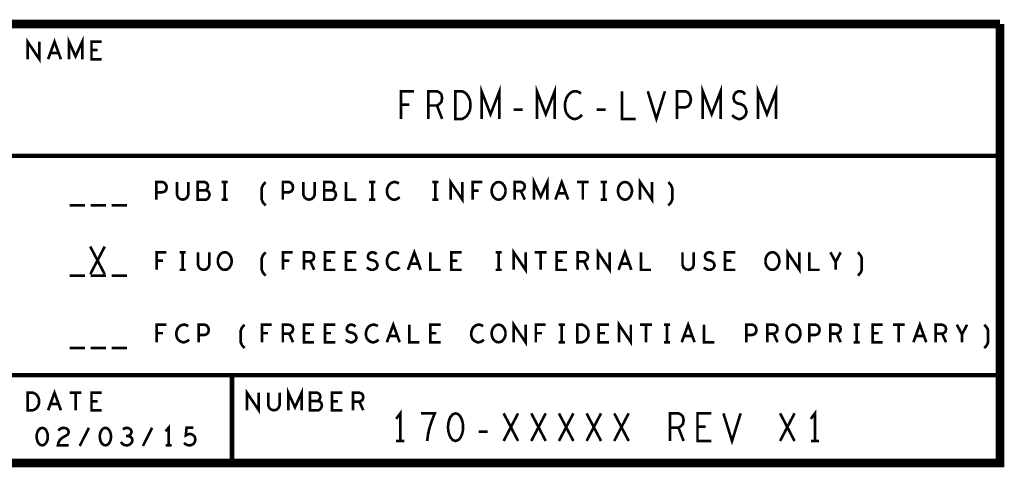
# Model space of a CAD drawing. Extents: x -1.06 to 2.96, y -1.58 to 1.99.
# Tile 4 of 8: x 0.72 to 2.96, y -1.58 to -0.56. Entities that reach past the tile are written whole.
import ezdxf

# ---------------------------------------------------------------- set-up
doc = ezdxf.new("R2010")
doc.units = 0
doc.layers.add('PAS_ART', color=6, linetype='CONTINUOUS')

msp = doc.modelspace()

# ---------------------------------------------------------------- linework, layer by layer
at = {"layer": 'PAS_ART'}
for points, const_width in [([(2.9538, -0.5653), (2.9538, -1.5653), (-1.0462, -1.5653)], 0.02), ([(-1.0462, -1.5653), (-1.0462, -0.5653), (2.9538, -0.5653)], 0.02), ([(0.73788, -0.6453), (0.73788, -0.6053), (0.76472, -0.6453), (0.76472, -0.6053)], 0.006), ([(0.78472, -0.6453), (0.7993, -0.6053), (0.81388, -0.6453)], 0.006), ([(0.83213, -0.6453), (0.83213, -0.6053), (0.8473, -0.63863), (0.86247, -0.6053), (0.86247, -0.6453)], 0.006), ([(0.90697, -0.6453), (0.88363, -0.6453), (0.88363, -0.6053), (0.90697, -0.6053)], 0.006), ([(0.89763, -0.62463), (0.88363, -0.62463)], 0.006), ([(0.80863, -0.6313), (0.78997, -0.6313)], 0.006), ([(1.58902, -0.7813), (1.58902, -0.7183), (1.61878, -0.7183)], 0.006), ([(1.65123, -0.7813), (1.65123, -0.7183), (1.67082, -0.7183), (1.67708, -0.72145), (1.681, -0.72565), (1.68257, -0.73405), (1.681, -0.74245), (1.6763, -0.7477), (1.67082, -0.75085), (1.65123, -0.75085)], 0.006), ([(1.71267, -0.7813), (1.71267, -0.7183), (1.72833, -0.7183), (1.7346, -0.72145), (1.7393, -0.72565), (1.74322, -0.73195), (1.74635, -0.7393), (1.74713, -0.7498), (1.74635, -0.7603), (1.74322, -0.76765), (1.7393, -0.77395), (1.7346, -0.77815), (1.72833, -0.7813), (1.71267, -0.7813)], 0.006), ([(1.77253, -0.7813), (1.77253, -0.7183), (1.7929, -0.7708), (1.81327, -0.7183), (1.81327, -0.7813)], 0.006), ([(1.89853, -0.7813), (1.89853, -0.7183), (1.9189, -0.7708), (1.93927, -0.7183), (1.93927, -0.7813)], 0.006), ([(1.99913, -0.72355), (1.99443, -0.7204), (1.98895, -0.7183), (1.98268, -0.7183), (1.97563, -0.72145), (1.97015, -0.7267), (1.96623, -0.733), (1.9631, -0.7435), (1.96232, -0.75295), (1.96388, -0.7624), (1.96623, -0.7687), (1.97093, -0.775), (1.97642, -0.7792), (1.9819, -0.7813), (1.98738, -0.7813), (1.99287, -0.7792), (1.99757, -0.77605), (2.00148, -0.77185)], 0.006), ([(2.09223, -0.7183), (2.09223, -0.7813), (2.12357, -0.7813)], 0.006), ([(2.15132, -0.7183), (2.1709, -0.7813), (2.19048, -0.7183)], 0.006), ([(2.21823, -0.7813), (2.21823, -0.7183), (2.23703, -0.7183), (2.2433, -0.72145), (2.248, -0.7288), (2.24957, -0.7372), (2.248, -0.7456), (2.24408, -0.7519), (2.23703, -0.75505), (2.21823, -0.75505)], 0.006), ([(2.27653, -0.7813), (2.27653, -0.7183), (2.2969, -0.7708), (2.31727, -0.7183), (2.31727, -0.7813)], 0.006), ([(2.34345, -0.7729), (2.34972, -0.77815), (2.35677, -0.7813), (2.36303, -0.7813), (2.3693, -0.77815), (2.374, -0.7729), (2.37635, -0.76555), (2.37478, -0.7582), (2.37087, -0.7519), (2.36382, -0.7477), (2.35442, -0.7456), (2.34893, -0.7414), (2.34658, -0.73405), (2.34815, -0.7267), (2.35207, -0.72145), (2.35755, -0.7183), (2.36303, -0.7183), (2.36852, -0.7204), (2.37322, -0.72565)], 0.006), ([(2.40253, -0.7813), (2.40253, -0.7183), (2.4229, -0.7708), (2.44327, -0.7183), (2.44327, -0.7813)], 0.006), ([(1.60782, -0.74875), (1.58902, -0.74875)], 0.006), ([(1.67082, -0.75085), (1.68257, -0.7813)], 0.006), ([(1.84572, -0.7603), (1.86608, -0.7603)], 0.006), ([(2.03472, -0.7603), (2.05508, -0.7603)], 0.006), ([(-1.0462, -1.0653), (-1.0462, -0.8653), (2.9538, -0.8653)], 0.01), ([(1.70188, -0.9653), (1.70188, -0.9253), (1.72872, -0.9653), (1.72872, -0.9253)], 0.006), ([(1.89213, -0.9653), (1.89213, -0.9253), (1.9073, -0.95863), (1.92247, -0.9253), (1.92247, -0.9653)], 0.006), ([(1.94072, -0.9653), (1.9553, -0.9253), (1.96988, -0.9653)], 0.006), ([(2.13388, -0.9653), (2.13388, -0.9253), (2.16072, -0.9653), (2.16072, -0.9253)], 0.006), ([(1.03163, -0.9653), (1.03163, -0.9253), (1.04563, -0.9253), (1.0503, -0.9273), (1.0538, -0.93197), (1.05497, -0.9373), (1.0538, -0.94263), (1.05088, -0.94663), (1.04563, -0.94863), (1.03163, -0.94863)], 0.006), ([(1.07847, -0.9253), (1.07847, -0.95397), (1.0808, -0.95997), (1.08547, -0.96397), (1.0913, -0.9653), (1.09713, -0.96397), (1.1018, -0.95997), (1.10413, -0.95397), (1.10413, -0.9253)], 0.006), ([(1.14397, -0.94397), (1.1463, -0.94197), (1.14805, -0.93863), (1.14922, -0.93397), (1.14805, -0.92997), (1.14572, -0.9273), (1.14163, -0.9253), (1.12588, -0.9253), (1.12588, -0.9653), (1.14513, -0.9653), (1.14922, -0.96263), (1.15155, -0.95863), (1.15272, -0.95397), (1.15155, -0.9493), (1.14805, -0.9453), (1.14397, -0.94397), (1.12588, -0.94397)], 0.006), ([(1.1803, -0.9253), (1.1943, -0.9253)], 0.006), ([(1.1873, -0.9253), (1.1873, -0.9653)], 0.006), ([(1.28038, -0.97863), (1.27455, -0.97197), (1.27163, -0.9653), (1.27163, -0.93863), (1.27455, -0.93197), (1.28038, -0.9253)], 0.006), ([(1.31963, -0.9653), (1.31963, -0.9253), (1.33363, -0.9253), (1.3383, -0.9273), (1.3418, -0.93197), (1.34297, -0.9373), (1.3418, -0.94263), (1.33888, -0.94663), (1.33363, -0.94863), (1.31963, -0.94863)], 0.006), ([(1.36647, -0.9253), (1.36647, -0.95397), (1.3688, -0.95997), (1.37347, -0.96397), (1.3793, -0.9653), (1.38513, -0.96397), (1.3898, -0.95997), (1.39213, -0.95397), (1.39213, -0.9253)], 0.006), ([(1.43197, -0.94397), (1.4343, -0.94197), (1.43605, -0.93863), (1.43722, -0.93397), (1.43605, -0.92997), (1.43372, -0.9273), (1.42963, -0.9253), (1.41388, -0.9253), (1.41388, -0.9653), (1.43313, -0.9653), (1.43722, -0.96263), (1.43955, -0.95863), (1.44072, -0.95397), (1.43955, -0.9493), (1.43605, -0.9453), (1.43197, -0.94397), (1.41388, -0.94397)], 0.006), ([(1.46363, -0.9253), (1.46363, -0.9653), (1.48697, -0.9653)], 0.006), ([(1.5163, -0.9253), (1.5303, -0.9253)], 0.006), ([(1.5233, -0.9253), (1.5233, -0.9653)], 0.006), ([(1.58413, -0.92863), (1.58063, -0.92663), (1.57655, -0.9253), (1.57188, -0.9253), (1.56663, -0.9273), (1.56255, -0.93063), (1.55963, -0.93463), (1.5573, -0.9413), (1.55672, -0.9473), (1.55788, -0.9533), (1.55963, -0.9573), (1.56313, -0.9613), (1.56722, -0.96397), (1.5713, -0.9653), (1.57538, -0.9653), (1.57947, -0.96397), (1.58297, -0.96197), (1.58588, -0.9593)], 0.006), ([(1.6603, -0.9253), (1.6743, -0.9253)], 0.006), ([(1.6673, -0.9253), (1.6673, -0.9653)], 0.006), ([(1.75222, -0.9653), (1.75222, -0.9253), (1.77438, -0.9253)], 0.006), ([(1.76622, -0.94463), (1.75222, -0.94463)], 0.006), ([(1.8113, -0.9653), (1.80663, -0.96463), (1.80255, -0.96197), (1.79905, -0.95797), (1.79672, -0.9533), (1.79555, -0.94797), (1.79555, -0.94263), (1.79672, -0.9373), (1.79905, -0.93263), (1.80255, -0.92863), (1.80663, -0.92597), (1.8113, -0.9253), (1.81597, -0.92597), (1.82005, -0.92863), (1.82355, -0.93263), (1.82588, -0.9373), (1.82705, -0.94263), (1.82705, -0.94797), (1.82588, -0.9533), (1.82355, -0.95797), (1.82005, -0.96197), (1.81597, -0.96463), (1.8113, -0.9653)], 0.006), ([(1.84763, -0.9653), (1.84763, -0.9253), (1.86222, -0.9253), (1.86688, -0.9273), (1.8698, -0.92997), (1.87097, -0.9353), (1.8698, -0.94063), (1.8663, -0.94397), (1.86222, -0.94597), (1.84763, -0.94597)], 0.006), ([(1.98988, -0.9253), (2.01672, -0.9253)], 0.006), ([(2.0033, -0.9253), (2.0033, -0.9653)], 0.006), ([(2.0443, -0.9253), (2.0583, -0.9253)], 0.006), ([(2.0513, -0.9253), (2.0513, -0.9653)], 0.006), ([(2.0993, -0.9653), (2.09463, -0.96463), (2.09055, -0.96197), (2.08705, -0.95797), (2.08472, -0.9533), (2.08355, -0.94797), (2.08355, -0.94263), (2.08472, -0.9373), (2.08705, -0.93263), (2.09055, -0.92863), (2.09463, -0.92597), (2.0993, -0.9253), (2.10397, -0.92597), (2.10805, -0.92863), (2.11155, -0.93263), (2.11388, -0.9373), (2.11505, -0.94263), (2.11505, -0.94797), (2.11388, -0.9533), (2.11155, -0.95797), (2.10805, -0.96197), (2.10397, -0.96463), (2.0993, -0.9653)], 0.006), ([(2.19822, -0.97863), (2.20405, -0.97197), (2.20697, -0.9653), (2.20697, -0.93863), (2.20405, -0.93197), (2.19822, -0.9253)], 0.006), ([(1.1803, -0.9653), (1.1943, -0.9653)], 0.006), ([(1.5163, -0.9653), (1.5303, -0.9653)], 0.006), ([(1.6603, -0.9653), (1.6743, -0.9653)], 0.006), ([(1.86222, -0.94597), (1.87097, -0.9653)], 0.006), ([(1.96463, -0.9513), (1.94597, -0.9513)], 0.006), ([(2.0443, -0.9653), (2.0583, -0.9653)], 0.006), ([(0.8338, -0.97863), (0.8688, -0.97863)], 0.006), ([(0.8818, -0.97863), (0.9168, -0.97863)], 0.006), ([(0.9298, -0.97863), (0.9648, -0.97863)], 0.006), ([(0.88085, -1.1353), (0.91375, -1.0723)], 0.006), ([(0.88085, -1.0723), (0.91375, -1.1353)], 0.006), ([(1.60472, -1.1253), (1.6193, -1.0853), (1.63388, -1.1253)], 0.006), ([(1.84588, -1.1253), (1.84588, -1.0853), (1.87272, -1.1253), (1.87272, -1.0853)], 0.006), ([(2.03788, -1.1253), (2.03788, -1.0853), (2.06472, -1.1253), (2.06472, -1.0853)], 0.006), ([(2.08472, -1.1253), (2.0993, -1.0853), (2.11388, -1.1253)], 0.006), ([(2.46988, -1.1253), (2.46988, -1.0853), (2.49672, -1.1253), (2.49672, -1.0853)], 0.006), ([(1.03222, -1.1253), (1.03222, -1.0853), (1.05438, -1.0853)], 0.006), ([(1.0843, -1.0853), (1.0983, -1.0853)], 0.006), ([(1.0913, -1.0853), (1.0913, -1.1253)], 0.006), ([(1.12647, -1.0853), (1.12647, -1.11397), (1.1288, -1.11997), (1.13347, -1.12397), (1.1393, -1.1253), (1.14513, -1.12397), (1.1498, -1.11997), (1.15213, -1.11397), (1.15213, -1.0853)], 0.006), ([(1.1873, -1.1253), (1.18263, -1.12463), (1.17855, -1.12197), (1.17505, -1.11797), (1.17272, -1.1133), (1.17155, -1.10797), (1.17155, -1.10263), (1.17272, -1.0973), (1.17505, -1.09263), (1.17855, -1.08863), (1.18263, -1.08597), (1.1873, -1.0853), (1.19197, -1.08597), (1.19605, -1.08863), (1.19955, -1.09263), (1.20188, -1.0973), (1.20305, -1.10263), (1.20305, -1.10797), (1.20188, -1.1133), (1.19955, -1.11797), (1.19605, -1.12197), (1.19197, -1.12463), (1.1873, -1.1253)], 0.006), ([(1.28038, -1.13863), (1.27455, -1.13197), (1.27163, -1.1253), (1.27163, -1.09863), (1.27455, -1.09197), (1.28038, -1.0853)], 0.006), ([(1.32022, -1.1253), (1.32022, -1.0853), (1.34238, -1.0853)], 0.006), ([(1.36763, -1.1253), (1.36763, -1.0853), (1.38222, -1.0853), (1.38688, -1.0873), (1.3898, -1.08997), (1.39097, -1.0953), (1.3898, -1.10063), (1.3863, -1.10397), (1.38222, -1.10597), (1.36763, -1.10597)], 0.006), ([(1.43897, -1.1253), (1.41563, -1.1253), (1.41563, -1.0853), (1.43897, -1.0853)], 0.006), ([(1.48697, -1.1253), (1.46363, -1.1253), (1.46363, -1.0853), (1.48697, -1.0853)], 0.006), ([(1.51105, -1.11997), (1.51572, -1.1233), (1.52097, -1.1253), (1.52563, -1.1253), (1.5303, -1.1233), (1.5338, -1.11997), (1.53555, -1.1153), (1.53438, -1.11063), (1.53147, -1.10663), (1.52622, -1.10397), (1.51922, -1.10263), (1.51513, -1.09997), (1.51338, -1.0953), (1.51455, -1.09063), (1.51747, -1.0873), (1.52155, -1.0853), (1.52563, -1.0853), (1.52972, -1.08663), (1.53322, -1.08997)], 0.006), ([(1.58413, -1.08863), (1.58063, -1.08663), (1.57655, -1.0853), (1.57188, -1.0853), (1.56663, -1.0873), (1.56255, -1.09063), (1.55963, -1.09463), (1.5573, -1.1013), (1.55672, -1.1073), (1.55788, -1.1133), (1.55963, -1.1173), (1.56313, -1.1213), (1.56722, -1.12397), (1.5713, -1.1253), (1.57538, -1.1253), (1.57947, -1.12397), (1.58297, -1.12197), (1.58588, -1.1193)], 0.006), ([(1.65563, -1.0853), (1.65563, -1.1253), (1.67897, -1.1253)], 0.006), ([(1.72697, -1.1253), (1.70363, -1.1253), (1.70363, -1.0853), (1.72697, -1.0853)], 0.006), ([(1.8043, -1.0853), (1.8183, -1.0853)], 0.006), ([(1.8113, -1.0853), (1.8113, -1.1253)], 0.006), ([(1.89388, -1.0853), (1.92072, -1.0853)], 0.006), ([(1.9073, -1.0853), (1.9073, -1.1253)], 0.006), ([(1.96697, -1.1253), (1.94363, -1.1253), (1.94363, -1.0853), (1.96697, -1.0853)], 0.006), ([(1.99163, -1.1253), (1.99163, -1.0853), (2.00622, -1.0853), (2.01088, -1.0873), (2.0138, -1.08997), (2.01497, -1.0953), (2.0138, -1.10063), (2.0103, -1.10397), (2.00622, -1.10597), (1.99163, -1.10597)], 0.006), ([(2.13563, -1.0853), (2.13563, -1.1253), (2.15897, -1.1253)], 0.006), ([(2.23047, -1.0853), (2.23047, -1.11397), (2.2328, -1.11997), (2.23747, -1.12397), (2.2433, -1.1253), (2.24913, -1.12397), (2.2538, -1.11997), (2.25613, -1.11397), (2.25613, -1.0853)], 0.006), ([(2.27905, -1.11997), (2.28372, -1.1233), (2.28897, -1.1253), (2.29363, -1.1253), (2.2983, -1.1233), (2.3018, -1.11997), (2.30355, -1.1153), (2.30238, -1.11063), (2.29947, -1.10663), (2.29422, -1.10397), (2.28722, -1.10263), (2.28313, -1.09997), (2.28138, -1.0953), (2.28255, -1.09063), (2.28547, -1.0873), (2.28955, -1.0853), (2.29363, -1.0853), (2.29772, -1.08663), (2.30122, -1.08997)], 0.006), ([(2.35097, -1.1253), (2.32763, -1.1253), (2.32763, -1.0853), (2.35097, -1.0853)], 0.006), ([(2.4353, -1.1253), (2.43063, -1.12463), (2.42655, -1.12197), (2.42305, -1.11797), (2.42072, -1.1133), (2.41955, -1.10797), (2.41955, -1.10263), (2.42072, -1.0973), (2.42305, -1.09263), (2.42655, -1.08863), (2.43063, -1.08597), (2.4353, -1.0853), (2.43997, -1.08597), (2.44405, -1.08863), (2.44755, -1.09263), (2.44988, -1.0973), (2.45105, -1.10263), (2.45105, -1.10797), (2.44988, -1.1133), (2.44755, -1.11797), (2.44405, -1.12197), (2.43997, -1.12463), (2.4353, -1.1253)], 0.006), ([(2.51963, -1.0853), (2.51963, -1.1253), (2.54297, -1.1253)], 0.006), ([(2.5793, -1.1253), (2.5793, -1.1073), (2.56763, -1.0853)], 0.006), ([(2.59097, -1.0853), (2.5793, -1.1073)], 0.006), ([(2.63022, -1.13863), (2.63605, -1.13197), (2.63897, -1.1253), (2.63897, -1.09863), (2.63605, -1.09197), (2.63022, -1.0853)], 0.006), ([(1.04622, -1.10463), (1.03222, -1.10463)], 0.006), ([(1.33422, -1.10463), (1.32022, -1.10463)], 0.006), ([(1.38222, -1.10597), (1.39097, -1.1253)], 0.006), ([(1.42963, -1.10463), (1.41563, -1.10463)], 0.006), ([(1.47763, -1.10463), (1.46363, -1.10463)], 0.006), ([(1.62863, -1.1113), (1.60997, -1.1113)], 0.006), ([(1.71763, -1.10463), (1.70363, -1.10463)], 0.006), ([(1.95763, -1.10463), (1.94363, -1.10463)], 0.006), ([(2.00622, -1.10597), (2.01497, -1.1253)], 0.006), ([(2.10863, -1.1113), (2.08997, -1.1113)], 0.006), ([(2.34163, -1.10463), (2.32763, -1.10463)], 0.006), ([(0.8338, -1.13863), (0.8688, -1.13863)], 0.006), ([(0.8818, -1.13863), (0.9168, -1.13863)], 0.006), ([(0.9298, -1.13863), (0.9648, -1.13863)], 0.006), ([(1.0843, -1.1253), (1.0983, -1.1253)], 0.006), ([(1.8043, -1.1253), (1.8183, -1.1253)], 0.006), ([(1.03222, -1.2903), (1.03222, -1.2503), (1.05438, -1.2503)], 0.006), ([(1.10413, -1.25363), (1.10063, -1.25163), (1.09655, -1.2503), (1.09188, -1.2503), (1.08663, -1.2523), (1.08255, -1.25563), (1.07963, -1.25963), (1.0773, -1.2663), (1.07672, -1.2723), (1.07788, -1.2783), (1.07963, -1.2823), (1.08313, -1.2863), (1.08722, -1.28897), (1.0913, -1.2903), (1.09538, -1.2903), (1.09947, -1.28897), (1.10297, -1.28697), (1.10588, -1.2843)], 0.006), ([(1.12763, -1.2903), (1.12763, -1.2503), (1.14163, -1.2503), (1.1463, -1.2523), (1.1498, -1.25697), (1.15097, -1.2623), (1.1498, -1.26763), (1.14688, -1.27163), (1.14163, -1.27363), (1.12763, -1.27363)], 0.006), ([(1.23238, -1.30363), (1.22655, -1.29697), (1.22363, -1.2903), (1.22363, -1.26363), (1.22655, -1.25697), (1.23238, -1.2503)], 0.006), ([(1.27222, -1.2903), (1.27222, -1.2503), (1.29438, -1.2503)], 0.006), ([(1.31963, -1.2903), (1.31963, -1.2503), (1.33422, -1.2503), (1.33888, -1.2523), (1.3418, -1.25497), (1.34297, -1.2603), (1.3418, -1.26563), (1.3383, -1.26897), (1.33422, -1.27097), (1.31963, -1.27097)], 0.006), ([(1.39097, -1.2903), (1.36763, -1.2903), (1.36763, -1.2503), (1.39097, -1.2503)], 0.006), ([(1.43897, -1.2903), (1.41563, -1.2903), (1.41563, -1.2503), (1.43897, -1.2503)], 0.006), ([(1.46305, -1.28497), (1.46772, -1.2883), (1.47297, -1.2903), (1.47763, -1.2903), (1.4823, -1.2883), (1.4858, -1.28497), (1.48755, -1.2803), (1.48638, -1.27563), (1.48347, -1.27163), (1.47822, -1.26897), (1.47122, -1.26763), (1.46713, -1.26497), (1.46538, -1.2603), (1.46655, -1.25563), (1.46947, -1.2523), (1.47355, -1.2503), (1.47763, -1.2503), (1.48172, -1.25163), (1.48522, -1.25497)], 0.006), ([(1.53613, -1.25363), (1.53263, -1.25163), (1.52855, -1.2503), (1.52388, -1.2503), (1.51863, -1.2523), (1.51455, -1.25563), (1.51163, -1.25963), (1.5093, -1.2663), (1.50872, -1.2723), (1.50988, -1.2783), (1.51163, -1.2823), (1.51513, -1.2863), (1.51922, -1.28897), (1.5233, -1.2903), (1.52738, -1.2903), (1.53147, -1.28897), (1.53497, -1.28697), (1.53788, -1.2843)], 0.006), ([(1.55672, -1.2903), (1.5713, -1.2503), (1.58588, -1.2903)], 0.006), ([(1.60763, -1.2503), (1.60763, -1.2903), (1.63097, -1.2903)], 0.006), ([(1.67897, -1.2903), (1.65563, -1.2903), (1.65563, -1.2503), (1.67897, -1.2503)], 0.006), ([(1.77613, -1.25363), (1.77263, -1.25163), (1.76855, -1.2503), (1.76388, -1.2503), (1.75863, -1.2523), (1.75455, -1.25563), (1.75163, -1.25963), (1.7493, -1.2663), (1.74872, -1.2723), (1.74988, -1.2783), (1.75163, -1.2823), (1.75513, -1.2863), (1.75922, -1.28897), (1.7633, -1.2903), (1.76738, -1.2903), (1.77147, -1.28897), (1.77497, -1.28697), (1.77788, -1.2843)], 0.006), ([(1.8113, -1.2903), (1.80663, -1.28963), (1.80255, -1.28697), (1.79905, -1.28297), (1.79672, -1.2783), (1.79555, -1.27297), (1.79555, -1.26763), (1.79672, -1.2623), (1.79905, -1.25763), (1.80255, -1.25363), (1.80663, -1.25097), (1.8113, -1.2503), (1.81597, -1.25097), (1.82005, -1.25363), (1.82355, -1.25763), (1.82588, -1.2623), (1.82705, -1.26763), (1.82705, -1.27297), (1.82588, -1.2783), (1.82355, -1.28297), (1.82005, -1.28697), (1.81597, -1.28963), (1.8113, -1.2903)], 0.006), ([(1.84588, -1.2903), (1.84588, -1.2503), (1.87272, -1.2903), (1.87272, -1.2503)], 0.006), ([(1.89622, -1.2903), (1.89622, -1.2503), (1.91838, -1.2503)], 0.006), ([(1.9483, -1.2503), (1.9623, -1.2503)], 0.006), ([(1.9553, -1.2503), (1.9553, -1.2903)], 0.006), ([(1.99047, -1.2903), (1.99047, -1.2503), (2.00213, -1.2503), (2.0068, -1.2523), (2.0103, -1.25497), (2.01322, -1.25897), (2.01555, -1.26363), (2.01613, -1.2703), (2.01555, -1.27697), (2.01322, -1.28163), (2.0103, -1.28563), (2.0068, -1.2883), (2.00213, -1.2903), (1.99047, -1.2903)], 0.006), ([(2.06297, -1.2903), (2.03963, -1.2903), (2.03963, -1.2503), (2.06297, -1.2503)], 0.006), ([(2.08588, -1.2903), (2.08588, -1.2503), (2.11272, -1.2903), (2.11272, -1.2503)], 0.006), ([(2.13388, -1.2503), (2.16072, -1.2503)], 0.006), ([(2.1473, -1.2503), (2.1473, -1.2903)], 0.006), ([(2.1883, -1.2503), (2.2023, -1.2503)], 0.006), ([(2.1953, -1.2503), (2.1953, -1.2903)], 0.006), ([(2.22872, -1.2903), (2.2433, -1.2503), (2.25788, -1.2903)], 0.006), ([(2.27963, -1.2503), (2.27963, -1.2903), (2.30297, -1.2903)], 0.006), ([(2.37563, -1.2903), (2.37563, -1.2503), (2.38963, -1.2503), (2.3943, -1.2523), (2.3978, -1.25697), (2.39897, -1.2623), (2.3978, -1.26763), (2.39488, -1.27163), (2.38963, -1.27363), (2.37563, -1.27363)], 0.006), ([(2.42363, -1.2903), (2.42363, -1.2503), (2.43822, -1.2503), (2.44288, -1.2523), (2.4458, -1.25497), (2.44697, -1.2603), (2.4458, -1.26563), (2.4423, -1.26897), (2.43822, -1.27097), (2.42363, -1.27097)], 0.006), ([(2.4833, -1.2903), (2.47863, -1.28963), (2.47455, -1.28697), (2.47105, -1.28297), (2.46872, -1.2783), (2.46755, -1.27297), (2.46755, -1.26763), (2.46872, -1.2623), (2.47105, -1.25763), (2.47455, -1.25363), (2.47863, -1.25097), (2.4833, -1.2503), (2.48797, -1.25097), (2.49205, -1.25363), (2.49555, -1.25763), (2.49788, -1.2623), (2.49905, -1.26763), (2.49905, -1.27297), (2.49788, -1.2783), (2.49555, -1.28297), (2.49205, -1.28697), (2.48797, -1.28963), (2.4833, -1.2903)], 0.006), ([(2.51963, -1.2903), (2.51963, -1.2503), (2.53363, -1.2503), (2.5383, -1.2523), (2.5418, -1.25697), (2.54297, -1.2623), (2.5418, -1.26763), (2.53888, -1.27163), (2.53363, -1.27363), (2.51963, -1.27363)], 0.006), ([(2.56763, -1.2903), (2.56763, -1.2503), (2.58222, -1.2503), (2.58688, -1.2523), (2.5898, -1.25497), (2.59097, -1.2603), (2.5898, -1.26563), (2.5863, -1.26897), (2.58222, -1.27097), (2.56763, -1.27097)], 0.006), ([(2.6203, -1.2503), (2.6343, -1.2503)], 0.006), ([(2.6273, -1.2503), (2.6273, -1.2903)], 0.006), ([(2.68697, -1.2903), (2.66363, -1.2903), (2.66363, -1.2503), (2.68697, -1.2503)], 0.006), ([(2.70988, -1.2503), (2.73672, -1.2503)], 0.006), ([(2.7233, -1.2503), (2.7233, -1.2903)], 0.006), ([(2.75672, -1.2903), (2.7713, -1.2503), (2.78588, -1.2903)], 0.006), ([(2.80763, -1.2903), (2.80763, -1.2503), (2.82222, -1.2503), (2.82688, -1.2523), (2.8298, -1.25497), (2.83097, -1.2603), (2.8298, -1.26563), (2.8263, -1.26897), (2.82222, -1.27097), (2.80763, -1.27097)], 0.006), ([(2.8673, -1.2903), (2.8673, -1.2723), (2.85563, -1.2503)], 0.006), ([(2.87897, -1.2503), (2.8673, -1.2723)], 0.006), ([(2.91822, -1.30363), (2.92405, -1.29697), (2.92697, -1.2903), (2.92697, -1.26363), (2.92405, -1.25697), (2.91822, -1.2503)], 0.006), ([(1.04622, -1.26963), (1.03222, -1.26963)], 0.006), ([(1.28622, -1.26963), (1.27222, -1.26963)], 0.006), ([(1.33422, -1.27097), (1.34297, -1.2903)], 0.006), ([(1.38163, -1.26963), (1.36763, -1.26963)], 0.006), ([(1.42963, -1.26963), (1.41563, -1.26963)], 0.006), ([(1.58063, -1.2763), (1.56197, -1.2763)], 0.006), ([(1.66963, -1.26963), (1.65563, -1.26963)], 0.006), ([(1.91022, -1.26963), (1.89622, -1.26963)], 0.006), ([(2.05363, -1.26963), (2.03963, -1.26963)], 0.006), ([(2.25263, -1.2763), (2.23397, -1.2763)], 0.006), ([(2.43822, -1.27097), (2.44697, -1.2903)], 0.006), ([(2.58222, -1.27097), (2.59097, -1.2903)], 0.006), ([(2.67763, -1.26963), (2.66363, -1.26963)], 0.006), ([(2.78063, -1.2763), (2.76197, -1.2763)], 0.006), ([(2.82222, -1.27097), (2.83097, -1.2903)], 0.006), ([(0.8338, -1.30363), (0.8688, -1.30363)], 0.006), ([(0.8818, -1.30363), (0.9168, -1.30363)], 0.006), ([(0.9298, -1.30363), (0.9648, -1.30363)], 0.006), ([(1.9483, -1.2903), (1.9623, -1.2903)], 0.006), ([(2.1883, -1.2903), (2.2023, -1.2903)], 0.006), ([(2.6203, -1.2903), (2.6343, -1.2903)], 0.006), ([(-1.0462, -1.3653), (2.9538, -1.3653)], 0.01), ([(1.2038, -1.5653), (1.2038, -1.3653)], 0.01), ([(0.73847, -1.4453), (0.73847, -1.4053), (0.75013, -1.4053), (0.7548, -1.4073), (0.7583, -1.40997), (0.76122, -1.41397), (0.76355, -1.41863), (0.76413, -1.4253), (0.76355, -1.43197), (0.76122, -1.43663), (0.7583, -1.44063), (0.7548, -1.4433), (0.75013, -1.4453), (0.73847, -1.4453)], 0.006), ([(0.78472, -1.4453), (0.7993, -1.4053), (0.81388, -1.4453)], 0.006), ([(0.83388, -1.4053), (0.86072, -1.4053)], 0.006), ([(0.8473, -1.4053), (0.8473, -1.4453)], 0.006), ([(0.90697, -1.4453), (0.88363, -1.4453), (0.88363, -1.4053), (0.90697, -1.4053)], 0.006), ([(1.23788, -1.4453), (1.23788, -1.4053), (1.26472, -1.4453), (1.26472, -1.4053)], 0.006), ([(1.28647, -1.4053), (1.28647, -1.43397), (1.2888, -1.43997), (1.29347, -1.44397), (1.2993, -1.4453), (1.30513, -1.44397), (1.3098, -1.43997), (1.31213, -1.43397), (1.31213, -1.4053)], 0.006), ([(1.33213, -1.4453), (1.33213, -1.4053), (1.3473, -1.43863), (1.36247, -1.4053), (1.36247, -1.4453)], 0.006), ([(1.39997, -1.42397), (1.4023, -1.42197), (1.40405, -1.41863), (1.40522, -1.41397), (1.40405, -1.40997), (1.40172, -1.4073), (1.39763, -1.4053), (1.38188, -1.4053), (1.38188, -1.4453), (1.40113, -1.4453), (1.40522, -1.44263), (1.40755, -1.43863), (1.40872, -1.43397), (1.40755, -1.4293), (1.40405, -1.4253), (1.39997, -1.42397), (1.38188, -1.42397)], 0.006), ([(1.45497, -1.4453), (1.43163, -1.4453), (1.43163, -1.4053), (1.45497, -1.4053)], 0.006), ([(1.47963, -1.4453), (1.47963, -1.4053), (1.49422, -1.4053), (1.49888, -1.4073), (1.5018, -1.40997), (1.50297, -1.4153), (1.5018, -1.42063), (1.4983, -1.42397), (1.49422, -1.42597), (1.47963, -1.42597)], 0.006), ([(0.80863, -1.4313), (0.78997, -1.4313)], 0.006), ([(0.89763, -1.42463), (0.88363, -1.42463)], 0.006), ([(1.44563, -1.42463), (1.43163, -1.42463)], 0.006), ([(1.49422, -1.42597), (1.50297, -1.4453)], 0.006), ([(1.5873, -1.5153), (1.5873, -1.4523), (1.5779, -1.4649)], 0.006), ([(1.64873, -1.5153), (1.6503, -1.50165), (1.65265, -1.4901), (1.65578, -1.4796), (1.6597, -1.46805), (1.66597, -1.4523), (1.63463, -1.4523)], 0.006), ([(1.7133, -1.4523), (1.70703, -1.4544), (1.70233, -1.45965), (1.6992, -1.46595), (1.69685, -1.47435), (1.69607, -1.4838), (1.69685, -1.49325), (1.6992, -1.50165), (1.70233, -1.50795), (1.70703, -1.5132), (1.7133, -1.5153), (1.71957, -1.5132), (1.72427, -1.50795), (1.7274, -1.50165), (1.72975, -1.49325), (1.73053, -1.4838), (1.72975, -1.47435), (1.7274, -1.46595), (1.72427, -1.45965), (1.71957, -1.4544), (1.7133, -1.4523)], 0.006), ([(1.82285, -1.5153), (1.85575, -1.4523)], 0.006), ([(1.82285, -1.4523), (1.85575, -1.5153)], 0.006), ([(1.88585, -1.5153), (1.91875, -1.4523)], 0.006), ([(1.88585, -1.4523), (1.91875, -1.5153)], 0.006), ([(1.94885, -1.5153), (1.98175, -1.4523)], 0.006), ([(1.94885, -1.4523), (1.98175, -1.5153)], 0.006), ([(2.01185, -1.5153), (2.04475, -1.4523)], 0.006), ([(2.01185, -1.4523), (2.04475, -1.5153)], 0.006), ([(2.07485, -1.5153), (2.10775, -1.4523)], 0.006), ([(2.07485, -1.4523), (2.10775, -1.5153)], 0.006), ([(2.20163, -1.5153), (2.20163, -1.4523), (2.22122, -1.4523), (2.22748, -1.45545), (2.2314, -1.45965), (2.23297, -1.46805), (2.2314, -1.47645), (2.2267, -1.4817), (2.22122, -1.48485), (2.20163, -1.48485)], 0.006), ([(2.29597, -1.5153), (2.26463, -1.5153), (2.26463, -1.4523), (2.29597, -1.4523)], 0.006), ([(2.32372, -1.4523), (2.3433, -1.5153), (2.36288, -1.4523)], 0.006), ([(2.45285, -1.5153), (2.48575, -1.4523)], 0.006), ([(2.45285, -1.4523), (2.48575, -1.5153)], 0.006), ([(2.5323, -1.5153), (2.5323, -1.4523), (2.5229, -1.4649)], 0.006), ([(1.0593, -1.5253), (1.0593, -1.4853), (1.0523, -1.4933)], 0.006), ([(2.28343, -1.48275), (2.26463, -1.48275)], 0.006), ([(0.7713, -1.4853), (0.76663, -1.48663), (0.76313, -1.48997), (0.7608, -1.49397), (0.75905, -1.4993), (0.75847, -1.5053), (0.75905, -1.5113), (0.7608, -1.51663), (0.76313, -1.52063), (0.76663, -1.52397), (0.7713, -1.5253), (0.77597, -1.52397), (0.77947, -1.52063), (0.7818, -1.51663), (0.78355, -1.5113), (0.78413, -1.5053), (0.78355, -1.4993), (0.7818, -1.49397), (0.77947, -1.48997), (0.77597, -1.48663), (0.7713, -1.4853)], 0.006), ([(0.80822, -1.49197), (0.81172, -1.48797), (0.8158, -1.48597), (0.82047, -1.4853), (0.8263, -1.48663), (0.83038, -1.48997), (0.83155, -1.49397), (0.83097, -1.49797), (0.82863, -1.5013), (0.81697, -1.50797), (0.81172, -1.51263), (0.80822, -1.5193), (0.80705, -1.5253), (0.83155, -1.5253)], 0.006), ([(0.8568, -1.52663), (0.8778, -1.4853)], 0.006), ([(0.9153, -1.4853), (0.91063, -1.48663), (0.90713, -1.48997), (0.9048, -1.49397), (0.90305, -1.4993), (0.90247, -1.5053), (0.90305, -1.5113), (0.9048, -1.51663), (0.90713, -1.52063), (0.91063, -1.52397), (0.9153, -1.5253), (0.91997, -1.52397), (0.92347, -1.52063), (0.9258, -1.51663), (0.92755, -1.5113), (0.92813, -1.5053), (0.92755, -1.4993), (0.9258, -1.49397), (0.92347, -1.48997), (0.91997, -1.48663), (0.9153, -1.4853)], 0.006), ([(0.95047, -1.5173), (0.95397, -1.52197), (0.95863, -1.52463), (0.96388, -1.5253), (0.96855, -1.52463), (0.97322, -1.5213), (0.97613, -1.5173), (0.97672, -1.5133), (0.97555, -1.50863), (0.97147, -1.5053), (0.96738, -1.50397), (0.96213, -1.50397)], 0.006), ([(0.96738, -1.50397), (0.97088, -1.50197), (0.9738, -1.49863), (0.97497, -1.49463), (0.9738, -1.49063), (0.97088, -1.4873), (0.96563, -1.4853), (0.96038, -1.48597), (0.95513, -1.48863)], 0.006), ([(1.0008, -1.52663), (1.0218, -1.4853)], 0.006), ([(1.09447, -1.5193), (1.09797, -1.52263), (1.10205, -1.52463), (1.1073, -1.5253), (1.11255, -1.52397), (1.11663, -1.5213), (1.11955, -1.51663), (1.12013, -1.5113), (1.11897, -1.50597), (1.11605, -1.50263), (1.11197, -1.49997), (1.10788, -1.4993), (1.1038, -1.49997), (1.09855, -1.50263), (1.1003, -1.4853), (1.11605, -1.4853)], 0.006), ([(1.76612, -1.4943), (1.78648, -1.4943)], 0.006), ([(2.22122, -1.48485), (2.23297, -1.5153)], 0.006), ([(1.0523, -1.5253), (1.0663, -1.5253)], 0.006), ([(1.5779, -1.5153), (1.5967, -1.5153)], 0.006), ([(2.5229, -1.5153), (2.5417, -1.5153)], 0.006)]:
    msp.add_lwpolyline(points, dxfattribs=dict(at, const_width=const_width))

doc.saveas('drawing.dxf')
